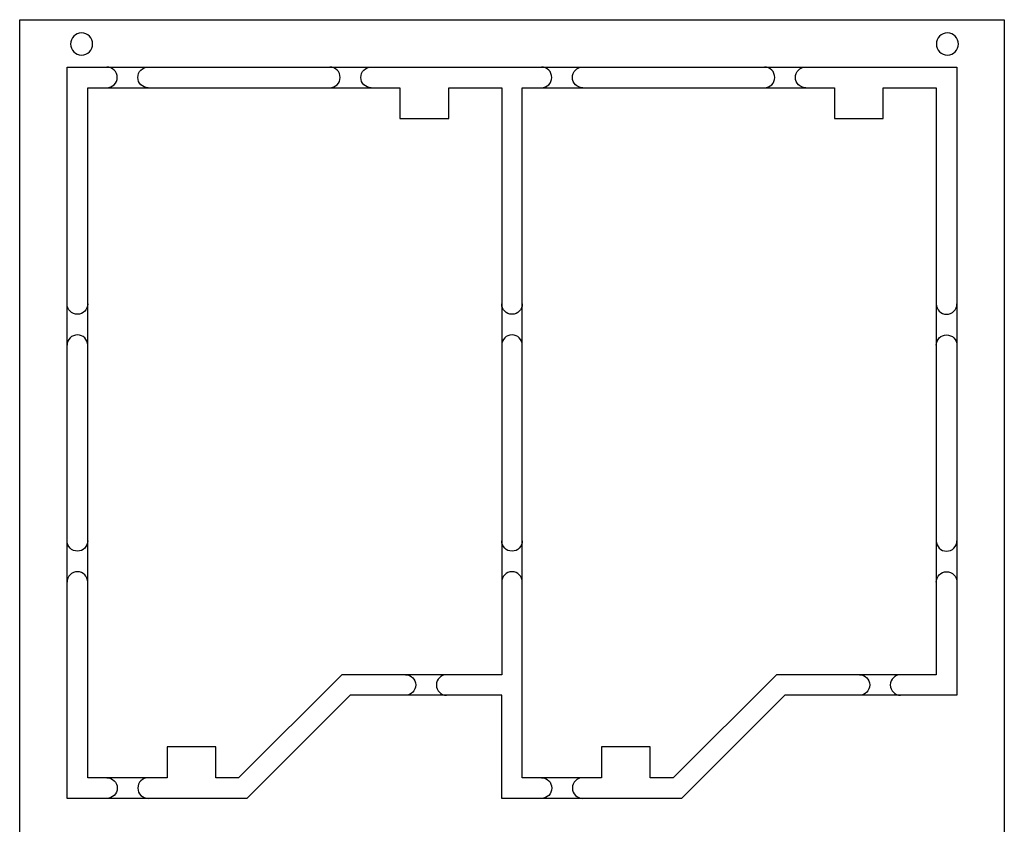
# Model space of a CAD drawing. Extents: x 0 to 121, y -62 to 198.
# Tile 7 of 7: x 0 to 121, y 99 to 198. Entities that reach past the tile are written whole.
import ezdxf

# ---------------------------------------------------------------- set-up
doc = ezdxf.new("R2010")
doc.units = 0
doc.layers.add('BG_OUTLINE', color=80, linetype='CONTINUOUS')
doc.layers.add('PG_ASSEMBLY_TOP', color=4, linetype='CONTINUOUS')

msp = doc.modelspace()

# ---------------------------------------------------------------- linework, layer by layer
at = {"layer": 'BG_OUTLINE'}
for points in [[(0, 0), (0, 197.686168), (121.303796, 197.686168), (121.303796, 0)], [(5.842, 191.844168), (115.461796, 191.844168), (115.461796, 114.464084), (94.2721, 114.464084), (81.542128, 101.764084), (59.381898, 101.764084), (59.381898, 114.464084), (40.732202, 114.464084), (28.00223, 101.764084), (5.842, 101.764084)], [(8.382, 189.304168), (46.852078, 189.304168), (46.852078, 185.504074), (52.852066, 185.504074), (52.852066, 189.304168), (59.381898, 189.304168), (59.381898, 117.004084), (39.681912, 117.004084), (26.95194, 104.304084), (24.152098, 104.304084), (24.152098, 108.104178), (18.151856, 108.104178), (18.151856, 104.304084), (8.382, 104.304084)], [(61.921898, 189.304168), (100.391976, 189.304168), (100.391976, 185.504074), (106.391964, 185.504074), (106.391964, 189.304168), (112.921796, 189.304168), (112.921796, 117.004084), (93.22181, 117.004084), (80.491838, 104.304084), (77.691996, 104.304084), (77.691996, 108.104178), (71.691754, 108.104178), (71.691754, 104.304084), (61.921898, 104.304084)]]:
    msp.add_lwpolyline(points, close=True, dxfattribs=at)
for points in [[(10.7442, 189.304168, 1), (10.7442, 191.844168)], [(15.8242, 189.304168, -1), (15.8242, 191.844168)], [(38.216078, 189.304168, 1), (38.216078, 191.844168)], [(43.296078, 189.304168, -1), (43.296078, 191.844168)], [(64.284098, 189.304168, 1), (64.284098, 191.844168)], [(69.364098, 189.304168, -1), (69.364098, 191.844168)], [(91.755976, 189.304168, 1), (91.755976, 191.844168)], [(96.835976, 189.304168, -1), (96.835976, 191.844168)], [(8.382, 162.673284, -1), (5.842, 162.673284)], [(61.921898, 162.673284, -1), (59.381898, 162.673284)], [(112.921796, 162.673284, 1), (115.461796, 162.673284)], [(8.382, 157.593284, 1), (5.842, 157.593284)], [(61.921898, 157.593284, 1), (59.381898, 157.593284)], [(112.921796, 157.593284, -1), (115.461796, 157.593284)], [(8.382, 133.488684, -1), (5.842, 133.488684)], [(61.921898, 133.488684, -1), (59.381898, 133.488684)], [(112.921796, 133.488684, 1), (115.461796, 133.488684)], [(8.382, 128.408684, 1), (5.842, 128.408684)], [(61.921898, 128.408684, 1), (59.381898, 128.408684)], [(112.921796, 128.408684, -1), (115.461796, 128.408684)], [(47.520098, 117.004084, -1), (47.520098, 114.464084)], [(52.600098, 117.004084, 1), (52.600098, 114.464084)], [(103.450898, 117.004084, -1), (103.450898, 114.464084)], [(108.530898, 117.004084, 1), (108.530898, 114.464084)], [(10.7442, 104.304084, -1), (10.7442, 101.764084)], [(15.8242, 104.304084, 1), (15.8242, 101.764084)], [(64.284098, 104.304084, -1), (64.284098, 101.764084)], [(69.364098, 104.304084, 1), (69.364098, 101.764084)]]:
    msp.add_lwpolyline(points, format="xyb", dxfattribs=at)
at = {"layer": 'PG_ASSEMBLY_TOP'}
for points in [[(8.984234, 194.691, 1), (6.255766, 194.691, 1), (8.984234, 194.691)], [(115.664234, 194.691, 1), (112.935766, 194.691, 1), (115.664234, 194.691)]]:
    msp.add_lwpolyline(points, format="xyb", dxfattribs=at)

doc.saveas('drawing.dxf')
